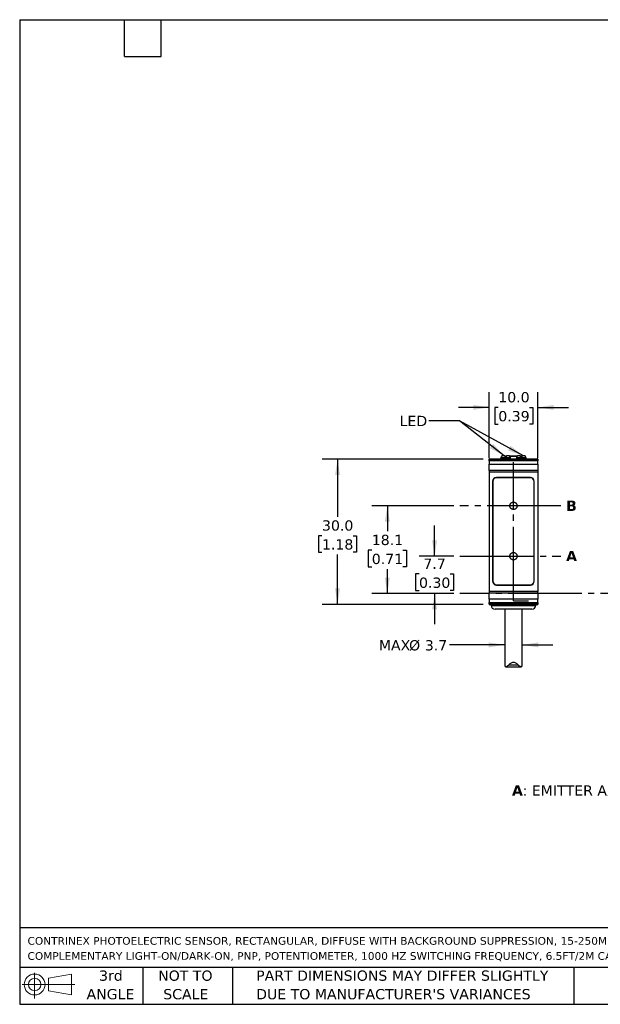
# Model space of a CAD drawing. Header units: millimetres. Extents: x 6 to 273, y 6 to 210.
# Tile 1 of 4: x 6 to 126, y 6 to 210. Entities that reach past the tile are written whole.
import ezdxf

# ---------------------------------------------------------------- set-up
doc = ezdxf.new("R2010")
doc.units = ezdxf.units.MM
doc.linetypes.add('SLD-Center', pattern=[19.05, 15.24, -1.27, 1.27, -1.27])
doc.linetypes.add('SLD-Solid', pattern=[0])
doc.layers.add('CENTER', color=40, linetype='SLD-Center')
doc.layers.add('DIMENSIONS', color=140, linetype='SLD-Solid', lineweight=25)
doc.layers.add('TEXT', color=140, linetype='SLD-Solid', lineweight=25)
doc.styles.add('SLDTEXTSTYLE0', font='VERDANA.TTF')
doc.styles.add('SLDTEXTSTYLE1', font='VERDANAB.TTF')
doc.styles.get("Standard").update_dxf_attribs({"font": 'VERDANA.TTF'})
doc.dimstyles.new('SLDDIMSTYLE0', dxfattribs={"dimtxt": 2.158008, "dimasz": 3.302, "dimexe": 0, "dimexo": 0.0625, "dimgap": 0.539502, "dimtad": 0, "dimtih": 1, "dimtoh": 1, "dimrnd": 1e-09, "dimzin": 12, "dimdsep": 46, "dimtxsty": 'SLDTEXTSTYLE0', "dimsah": 1, "dimcen": 0.09, "dimadec": 0, "dimazin": 3, "dimtfac": 1, "dimtmove": 0, "dimatfit": 0, "dimfxl": 0, "dimfrac": 2, "dimtolj": 1, "dimtzin": 12, "dimarcsym": 0})
doc.dimstyles.new('SLDDIMSTYLE1', dxfattribs={"dimtxt": 2.158008, "dimasz": 3.302, "dimexe": 0, "dimexo": 0.0625, "dimgap": 0.539502, "dimtad": 0, "dimtih": 1, "dimtoh": 1, "dimrnd": 1e-09, "dimzin": 12, "dimdsep": 46, "dimtxsty": 'SLDTEXTSTYLE0', "dimsah": 1, "dimcen": 0.09, "dimadec": 0, "dimazin": 3, "dimtfac": 1, "dimtofl": 0, "dimtmove": 0, "dimatfit": 3, "dimfxl": 0, "dimfrac": 2, "dimtolj": 1, "dimtzin": 12, "dimarcsym": 0})
doc.dimstyles.new('SLDDIMSTYLE2', dxfattribs={"dimtxt": 2.158008, "dimasz": 3.302, "dimexe": 0, "dimexo": 0.0625, "dimgap": 0.539502, "dimtad": 0, "dimtih": 1, "dimtoh": 1, "dimrnd": 1e-09, "dimzin": 4, "dimdsep": 46, "dimtxsty": 'SLDTEXTSTYLE0', "dimsah": 1, "dimcen": 0.09, "dimadec": 0, "dimazin": 1, "dimtfac": 1, "dimtmove": 0, "dimatfit": 0, "dimfxl": 0, "dimfrac": 2, "dimtolj": 1, "dimtzin": 12, "dimarcsym": 0})
doc.dimstyles.new('SLDDIMSTYLE4', dxfattribs={"dimtxt": 2.158008, "dimasz": 3.302, "dimexe": 0, "dimexo": 0.0625, "dimgap": 0.539502, "dimtad": 0, "dimtih": 1, "dimtoh": 1, "dimrnd": 1e-09, "dimzin": 4, "dimdsep": 46, "dimtxsty": 'SLDTEXTSTYLE0', "dimsah": 1, "dimcen": 0.09, "dimadec": 0, "dimazin": 1, "dimtfac": 1, "dimtofl": 0, "dimtmove": 0, "dimatfit": 3, "dimfxl": 0, "dimfrac": 2, "dimtolj": 1, "dimtzin": 12, "dimarcsym": 0})
doc.dimstyles.new('SLDDIMSTYLE5', dxfattribs={"dimtxt": 0.18, "dimasz": 3.302, "dimexe": 0, "dimexo": 0.0625, "dimgap": 0, "dimtad": 0, "dimtih": 1, "dimtoh": 1, "dimdec": 0, "dimrnd": 1e-09, "dimzin": 0, "dimdsep": 46, "dimtxsty": 'Standard', "dimsah": 1, "dimcen": 0.09, "dimadec": 0, "dimazin": 0, "dimtfac": 3.302, "dimtdec": 0, "dimtofl": 0, "dimtmove": 0, "dimatfit": 3, "dimfxl": 0, "dimfrac": 2, "dimtolj": 1, "dimtzin": 0, "dimarcsym": 0})

# ---------------------------------------------------------------- blocks, each defined once
blk = doc.blocks.new('Block11')
at = {"color": 7, "linetype": 'SLD-Solid', "lineweight": 18}
for p, q in [((2.59, 5.31), (2.59, 0)), ((5.48, 4.17), (10.18, 5.03)), ((5.48, 1.6), (5.48, 4.17)), ((10.18, 5.03), (10.18, 0.73)), ((0, 2.88), (10.87, 2.88)), ((5.48, 1.6), (10.18, 0.73))]:
    blk.add_line(p, q, dxfattribs=at)
for radius in [2.15, 1.29]:
    blk.add_circle((2.59, 2.88), radius, dxfattribs=at)
blk = doc.blocks.new('Block12')
at = {"color": 7, "linetype": 'Continuous'}
blk.add_blockref('Block11', (0, 0), dxfattribs=at)
blk = doc.blocks.new('SW_NOTE_0')
at = {"layer": 'TEXT', "color": 0, "char_height": 1.5875, "attachment_point": 1, "style": 'SLDTEXTSTYLE0'}
for s, insert in [('CONTRINEX PHOTOELECTRIC SENSOR, RECTANGULAR, DIFFUSE WITH BACKGROUND SUPPRESSION, 15-250MM SENSING DISTANCE, ', (0, 2.02)), ('COMPLEMENTARY LIGHT-ON/DARK-ON, PNP, POTENTIOMETER, 1000 HZ SWITCHING FREQUENCY, 6.5FT/2M CABLE LENGTH, PIGTAIL.', (0, -1.1))]:
    blk.add_mtext(s, dxfattribs=dict(at, insert=insert))
blk = doc.blocks.new('SW_NOTE_0_3')
at = {"layer": 'TEXT', "color": 0, "char_height": 2.1167, "attachment_point": 1, "style": 'SLDTEXTSTYLE0'}
for s, insert in [('PART DIMENSIONS MAY DIFFER SLIGHTLY ', (0, 2.69)), ("DUE TO MANUFACTURER'S VARIANCES", (0, -1.13))]:
    blk.add_mtext(s, dxfattribs=dict(at, insert=insert))
blk = doc.blocks.new('SW_NOTE_0_4')
at = {"layer": 'TEXT', "color": 0, "char_height": 2.117, "attachment_point": 2, "style": 'SLDTEXTSTYLE0'}
for s, insert in [('NOT TO', (5.26, 2.69)), ('SCALE', (5.35, -1.13))]:
    blk.add_mtext(s, dxfattribs=dict(at, insert=insert))
blk = doc.blocks.new('SW_NOTE_0_5')
at = {"layer": 'TEXT', "color": 0, "char_height": 2.117, "attachment_point": 2, "style": 'SLDTEXTSTYLE0'}
for s, insert in [('3rd', (2.32, 2.69)), ('ANGLE', (2.22, -1.13))]:
    blk.add_mtext(s, dxfattribs=dict(at, insert=insert))
blk = doc.blocks.new('_D')
at = {"layer": 'DIMENSIONS'}
for p, q in [((91.92, 98.83), (91.92, 105.18)), ((95.89, 98.83), (88.74, 98.83)), ((88.71, 95.16), (87.99, 95.16)), ((87.99, 95.16), (87.99, 91.73)), ((95.12, 95.16), (95.85, 95.16)), ((95.85, 95.16), (95.85, 91.73)), ((87.99, 91.73), (88.71, 91.73)), ((95.85, 91.73), (95.12, 91.73)), ((95.89, 91.13), (88.74, 91.13)), ((91.92, 91.13), (91.92, 84.78))]:
    blk.add_line(p, q, dxfattribs=at)
for points in [[(91.92, 98.83), (92.43, 102.13), (91.41, 102.13)], [(91.92, 91.13), (91.41, 87.83), (92.43, 87.83)]]:
    blk.add_solid(points, dxfattribs=at)
at = {"layer": 'DIMENSIONS', "char_height": 2.117, "attachment_point": 1, "style": 'SLDTEXTSTYLE0'}
for s, insert in [('7.7', (89.61, 98.33)), ('0.30', (88.71, 94.42))]:
    blk.add_mtext(s, dxfattribs=dict(at, insert=insert))
blk = doc.blocks.new('_D_1')
at = {"layer": 'DIMENSIONS'}
for p, q in [((95.89, 109.23), (79, 109.23)), ((82.18, 109.23), (82.18, 103.98)), ((78.97, 100.07), (78.24, 100.07)), ((78.24, 100.07), (78.24, 96.64)), ((85.38, 100.07), (86.11, 100.07)), ((86.11, 100.07), (86.11, 96.64)), ((78.24, 96.64), (78.97, 96.64)), ((82.18, 91.13), (82.18, 96.16)), ((86.11, 96.64), (85.38, 96.64)), ((95.89, 91.13), (79, 91.13))]:
    blk.add_line(p, q, dxfattribs=at)
for points in [[(82.18, 109.23), (81.67, 105.93), (82.68, 105.93)], [(82.18, 91.13), (82.68, 94.43), (81.67, 94.43)]]:
    blk.add_solid(points, dxfattribs=at)
at = {"layer": 'DIMENSIONS', "char_height": 2.117, "attachment_point": 1, "style": 'SLDTEXTSTYLE0'}
for s, insert in [('18.1', (78.97, 103.24)), ('0.71', (78.97, 99.33))]:
    blk.add_mtext(s, dxfattribs=dict(at, insert=insert))
blk = doc.blocks.new('SW_NOTE_0_7')
at = {"layer": 'TEXT', "color": 0, "attachment_point": 1}
for s, insert, char_height, style in [('A', (0, 2.69), 2.12, 'SLDTEXTSTYLE1'), (': EMITTER AXIS      ', (2.19, 2.69), 2.1167, 'SLDTEXTSTYLE0'), ('B', (30.97, 2.69), 2.12, 'SLDTEXTSTYLE1'), (': RECEIVER AXIS', (33.12, 2.69), 2.1167, 'SLDTEXTSTYLE0')]:
    blk.add_mtext(s, dxfattribs=dict(at, insert=insert, char_height=char_height, style=style))
blk = doc.blocks.new('_D_10')
at = {"layer": 'DIMENSIONS'}
for p, q in [((106.39, 80.52), (95.02, 80.52)), ((109.99, 80.52), (116.34, 80.52))]:
    blk.add_line(p, q, dxfattribs=at)
for points in [[(106.39, 80.52), (103.09, 81.03), (103.09, 80.02)], [(109.99, 80.52), (113.29, 80.02), (113.29, 81.03)]]:
    blk.add_solid(points, dxfattribs=at)
at = {"layer": 'DIMENSIONS', "char_height": 2.117, "attachment_point": 1, "style": 'SLDTEXTSTYLE0'}
for s, insert in [('MAX', (80.42, 81.5)), ('%%c', (86.66, 81.5)), ('3.7', (89.91, 81.5))]:
    blk.add_mtext(s, dxfattribs=dict(at, insert=insert))
blk = doc.blocks.new('_D_11')
at = {"layer": 'DIMENSIONS'}
for p, q in [((101.92, 118.88), (68.73, 118.88)), ((71.91, 118.88), (71.91, 106.98)), ((68.7, 103.06), (67.97, 103.06)), ((67.97, 103.06), (67.97, 99.63)), ((75.11, 103.06), (75.84, 103.06)), ((75.84, 103.06), (75.84, 99.63)), ((67.97, 99.63), (68.7, 99.63)), ((75.84, 99.63), (75.11, 99.63)), ((71.91, 88.88), (71.91, 99.15)), ((101.92, 88.88), (68.73, 88.88))]:
    blk.add_line(p, q, dxfattribs=at)
for points in [[(71.91, 118.88), (71.4, 115.58), (72.41, 115.58)], [(71.91, 88.88), (72.41, 92.18), (71.4, 92.18)]]:
    blk.add_solid(points, dxfattribs=at)
at = {"layer": 'DIMENSIONS', "char_height": 2.117, "attachment_point": 1, "style": 'SLDTEXTSTYLE0'}
for s, insert in [('30.0', (68.7, 106.23)), ('1.18', (68.7, 102.32))]:
    blk.add_mtext(s, dxfattribs=dict(at, insert=insert))
blk = doc.blocks.new('_D_12')
at = {"layer": 'DIMENSIONS'}
for p, q in [((103.19, 119.07), (103.19, 132.71)), ((113.19, 119.07), (113.19, 132.71)), ((103.19, 129.53), (96.84, 129.53)), ((105.06, 129.53), (104.34, 129.53)), ((104.34, 129.53), (104.34, 126.1)), ((111.48, 129.53), (112.2, 129.53)), ((112.2, 129.53), (112.2, 126.1)), ((113.19, 129.53), (119.54, 129.53)), ((104.34, 126.1), (105.06, 126.1)), ((112.2, 126.1), (111.48, 126.1))]:
    blk.add_line(p, q, dxfattribs=at)
for points in [[(103.19, 129.53), (99.89, 130.04), (99.89, 129.02)], [(113.19, 129.53), (116.49, 129.02), (116.49, 130.04)]]:
    blk.add_solid(points, dxfattribs=at)
at = {"layer": 'DIMENSIONS', "char_height": 2.117, "attachment_point": 1, "style": 'SLDTEXTSTYLE0'}
for s, insert in [('10.0', (105.06, 132.7)), ('0.39', (105.06, 128.79))]:
    blk.add_mtext(s, dxfattribs=dict(at, insert=insert))

msp = doc.modelspace()

# ---------------------------------------------------------------- linework, layer by layer
for p, q in [((113.191, 118.88), (103.191, 118.88)), ((103.191, 118.88), (103.191, 118.847)), ((103.191, 118.847), (113.191, 118.847)), ((103.191, 118.507), (103.191, 118.847)), ((113.191, 118.507), (103.191, 118.507)), ((103.191, 118.507), (103.191, 117.795)), ((105.614, 119.2), (105.591, 119.155)), ((105.591, 119.155), (105.591, 118.88)), ((107.591, 119.155), (105.591, 119.155)), ((106.401, 119.53), (105.804, 119.53)), ((106.591, 119.2), (106.401, 119.53)), ((106.482, 119.406), (106.479, 119.395)), ((106.566, 119.406), (106.482, 119.406)), ((106.539, 119.29), (106.566, 119.406)), ((106.781, 119.53), (106.591, 119.2)), ((106.649, 119.48), (106.627, 119.48)), ((106.752, 119.48), (106.649, 119.48)), ((107.379, 119.53), (106.781, 119.53)), ((108.926, 119.406), (107.456, 119.406)), ((107.591, 119.155), (107.568, 119.2)), ((107.591, 118.88), (107.591, 119.155)), ((108.814, 119.2), (108.791, 119.155)), ((108.791, 119.155), (108.791, 118.88)), ((110.791, 119.155), (108.791, 119.155)), ((109.601, 119.53), (109.004, 119.53)), ((109.791, 119.2), (109.601, 119.53)), ((109.9, 119.406), (109.673, 119.406)), ((109.981, 119.53), (109.791, 119.2)), ((109.903, 119.395), (109.9, 119.406)), ((110.579, 119.53), (109.981, 119.53)), ((110.791, 119.155), (110.768, 119.2)), ((110.791, 118.88), (110.791, 119.155)), ((113.191, 118.88), (113.191, 118.847)), ((113.191, 118.847), (113.191, 118.507)), ((113.191, 117.795), (113.191, 118.507)), ((103.191, 117.795), (113.191, 117.795)), ((103.191, 116.505), (103.191, 117.795)), ((113.191, 116.505), (103.191, 116.505)), ((103.191, 116.505), (103.191, 116.25)), ((103.191, 116.25), (103.191, 91.51)), ((103.191, 116.25), (113.191, 116.25)), ((113.191, 117.795), (113.191, 116.505)), ((113.191, 116.505), (113.191, 116.25)), ((113.191, 116.25), (113.191, 91.51)), ((103.891, 114.28), (103.891, 93.68)), ((103.941, 114.23), (103.941, 93.73)), ((111.691, 115.08), (104.691, 115.08)), ((111.641, 115.03), (104.741, 115.03)), ((112.441, 93.73), (112.441, 114.23)), ((112.491, 93.68), (112.491, 114.28)), ((113.191, 91.51), (103.191, 91.51)), ((103.191, 91.51), (103.191, 91.255)), ((104.691, 92.88), (111.691, 92.88)), ((104.741, 92.93), (111.641, 92.93)), ((113.191, 91.255), (113.191, 91.51)), ((103.191, 91.255), (113.191, 91.255)), ((103.191, 89.965), (103.191, 91.255)), ((113.191, 89.965), (103.191, 89.965)), ((103.191, 89.965), (103.191, 89.253)), ((113.191, 91.255), (113.191, 89.965)), ((113.191, 89.253), (113.191, 89.965)), ((103.191, 89.253), (113.191, 89.253)), ((103.191, 88.913), (103.191, 89.253)), ((113.191, 88.913), (103.191, 88.913)), ((103.191, 88.913), (103.191, 88.88)), ((103.191, 88.88), (113.191, 88.88)), ((103.591, 88.88), (103.591, 88.68)), ((103.591, 88.68), (112.791, 88.68)), ((106.391, 87.88), (106.391, 76.535)), ((109.991, 76.535), (109.991, 87.88)), ((112.791, 88.68), (112.791, 88.88)), ((113.191, 89.253), (113.191, 88.913)), ((113.191, 88.913), (113.191, 88.88)), ((106.399, 76.535), (106.397, 76.37)), ((106.594, 76.03), (109.781, 76.03)), ((109.171, 76.37), (107.211, 76.37)), ((109.985, 76.37), (109.984, 76.535))]:
    msp.add_line(p, q)
for centre, radius, start, end in [((106.579, 119.38), 0.1, 90, 165), ((109.804, 119.38), 0.1, 15, 90), ((104.691, 114.28), 0.8, 90, 180), ((104.741, 114.23), 0.8, 90, 180), ((111.641, 114.23), 0.8, 0, 90), ((111.691, 114.28), 0.8, 0, 90), ((104.691, 93.68), 0.8, 180, 270), ((104.741, 93.73), 0.8, 180, 270), ((111.641, 93.73), 0.8, 270, 0), ((111.691, 93.68), 0.8, 270, 0), ((104.391, 88.68), 0.8, 180, 270), ((111.991, 88.68), 0.8, 270, 0)]:
    msp.add_arc(centre, radius, start, end)
for centre, start_param, end_param in [((106.591, 112.58), 0.3927394, 0.4949341), ((106.591, 112.58), 5.7882512, 5.8904459), ((109.791, 112.58), 0.3927394, 0.4949341), ((109.791, 112.58), 5.7882512, 5.8904459)]:
    msp.add_ellipse(centre, major_axis=(0, 7.523), ratio=0.2734697, start_param=start_param, end_param=end_param)
for points, knots in [([(106.566, 119.406), (106.568, 119.417), (106.572, 119.427), (106.577, 119.436), (106.583, 119.445), (106.589, 119.453), (106.596, 119.46), (106.604, 119.466), (106.612, 119.472), (106.621, 119.475), (106.63, 119.478), (106.639, 119.48), (106.649, 119.48)], [0, 0, 0, 0, 0.00003323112, 0.00003323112, 0.00003323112, 0.00006639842, 0.00006639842, 0.00006639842, 0.00010053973, 0.00010053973, 0.00010053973, 0.00013404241, 0.00013404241, 0.00013404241, 0.00013404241]), ([(108.975, 119.48), (108.952, 119.48), (108.858, 119.48), (108.672, 119.48), (108.424, 119.48), (108.164, 119.48), (107.904, 119.48), (107.659, 119.48), (107.491, 119.48), (107.415, 119.48), (107.407, 119.48)], [0, 0, 0, 0, 0.0501751, 0.200713, 0.358701, 0.5170156, 0.6750037, 0.8333183, 0.9836153, 1, 1, 1, 1]), ([(109.802, 119.48), (109.803, 119.48), (109.809, 119.48), (109.784, 119.48), (109.729, 119.48), (109.661, 119.48), (109.63, 119.48)], [0, 0, 0, 0, 0.0222673, 0.3680842, 0.7146158, 1, 1, 1, 1]), ([(111.991, 87.88), (111.991, 87.88), (110.288, 87.88), (106.094, 87.88), (104.391, 87.88), (104.391, 87.88)], [0, 0, 0, 0, 0.5, 0.5, 1, 1, 1, 1]), ([(106.397, 76.37), (106.405, 76.248), (106.423, 76.153), (106.501, 76.04), (106.562, 76.022), (106.716, 76.047), (106.808, 76.088), (107.003, 76.205), (107.108, 76.281), (107.211, 76.37)], [0, 0, 0, 0, 0.25, 0.25, 0.5, 0.5, 0.75, 0.75, 1, 1, 1, 1]), ([(107.211, 76.37), (107.333, 76.515), (107.469, 76.653), (107.712, 76.825), (107.798, 76.875), (107.988, 76.948), (108.09, 76.969), (108.295, 76.968), (108.397, 76.947), (108.585, 76.874), (108.672, 76.823), (108.914, 76.653), (109.049, 76.515), (109.171, 76.37)], [0, 0, 0, 0, 0.25, 0.25, 0.375, 0.375, 0.5, 0.5, 0.625, 0.625, 0.75, 0.75, 1, 1, 1, 1]), ([(109.171, 76.37), (109.275, 76.28), (109.378, 76.206), (109.526, 76.117), (109.573, 76.093), (109.662, 76.054), (109.705, 76.04), (109.82, 76.022), (109.88, 76.039), (109.959, 76.152), (109.977, 76.247), (109.985, 76.37)], [0, 0, 0, 0, 0.25, 0.25, 0.375, 0.375, 0.5, 0.5, 0.75, 0.75, 1, 1, 1, 1])]:
    msp.add_open_spline(points, degree=3, knots=knots)
at = {"layer": 'CENTER'}
for p, q in [((108.191, 89.629), (108.191, 118.205)), ((117.987, 109.23), (97.157, 109.23)), ((97.157, 98.83), (117.987, 98.83)), ((160.425, 91.13), (97.157, 91.13)), ((108.191, 89.629), (111.301, 89.629))]:
    msp.add_line(p, q, dxfattribs=at)
for centre in [(108.191, 109.23), (108.191, 98.831)]:
    msp.add_circle(centre, 0.762, dxfattribs=at)
at = {"layer": 'TEXT'}
for p, q in [((6.35, 209.55), (273.05, 209.55)), ((6.35, 209.55), (6.35, 6.35)), ((27.94, 201.93), (27.94, 209.55)), ((35.56, 201.93), (35.56, 209.55)), ((27.94, 201.93), (35.56, 201.93)), ((273.05, 22.126), (6.35, 22.126)), ((273.05, 13.97), (6.35, 13.97)), ((31.75, 13.97), (31.75, 6.35)), ((50.212, 13.97), (50.212, 6.35)), ((120.646, 13.97), (120.646, 6.35)), ((6.35, 6.35), (273.05, 6.35))]:
    msp.add_line(p, q, dxfattribs=at)

# ---------------------------------------------------------------- block references
for name, p in [('SW_NOTE_0_7', (107.883, 48.85)), ('SW_NOTE_0', (7.966, 18.216)), ('Block12', (6.838, 7.554)), ('SW_NOTE_0_5', (22.847, 10.635)), ('SW_NOTE_0_4', (35.257, 10.635)), ('SW_NOTE_0_3', (55.119, 10.635))]:
    msp.add_blockref(name, p, dxfattribs=at)

# ---------------------------------------------------------------- texts
at = {"layer": 'TEXT', "attachment_point": 1}
for s, insert, char_height, style in [('LED', (84.709, 127.803), 2.1167, 'SLDTEXTSTYLE0'), ('LED', (84.709, 127.803), 2.1167, 'SLDTEXTSTYLE0'), ('B', (119.05, 110.298), 2.117, 'SLDTEXTSTYLE1'), ('A', (119.05, 99.93), 2.117, 'SLDTEXTSTYLE1')]:
    msp.add_mtext(s, dxfattribs=dict(at, insert=insert, char_height=char_height, style=style))

# ---------------------------------------------------------------- dimensions: what is measured, and where the dimension line sits
at = {"layer": 'DIMENSIONS'}
dim = msp.add_linear_dim(base=(113.191, 129.53), p1=(103.191, 117.795), p2=(113.191, 117.795), dimstyle='SLDDIMSTYLE2', dxfattribs=at)
dim.commit()
dim.dimension.update_dxf_attribs({"geometry": '_D_12', "text_midpoint": (108.269, 129.53), "dimtype": 160})
for base, p1, p2, dimstyle, picture, middle in [((71.905, 118.88), (103.191, 88.88), (103.191, 118.88), 'SLDDIMSTYLE4', '_D_11', (71.905, 103.063)), ((82.175, 109.23), (97.157, 91.13), (97.157, 109.23), 'SLDDIMSTYLE1', '_D_1', (82.175, 100.069)), ((91.918, 98.83), (97.157, 91.13), (97.157, 98.83), 'SLDDIMSTYLE0', '_D', (91.918, 95.157))]:
    dim = msp.add_linear_dim(base=base, p1=p1, p2=p2, angle=90, dimstyle=dimstyle, dxfattribs=at)
    dim.commit()
    dim.dimension.update_dxf_attribs({"geometry": picture, "text_midpoint": middle, "dimtype": 160})
dim = msp.add_linear_dim(base=(106.391, 80.524), p1=(109.991, 76.543), p2=(106.391, 76.543), text='MAX%%c3.7', dimstyle='SLDDIMSTYLE0', dxfattribs=at)
dim.commit()
dim.dimension.update_dxf_attribs({"geometry": '_D_10', "text_midpoint": (87.474, 80.524), "dimtype": 160})

# ---------------------------------------------------------------- leaders
at = {"layer": 'TEXT'}
for points in [[(106.268, 119.53), (97.056, 126.74), (90.706, 126.74)], [(110.246, 119.53), (97.056, 126.74), (90.706, 126.74)]]:
    msp.add_leader(points, dimstyle='SLDDIMSTYLE5', dxfattribs=at)

doc.saveas('drawing.dxf')
